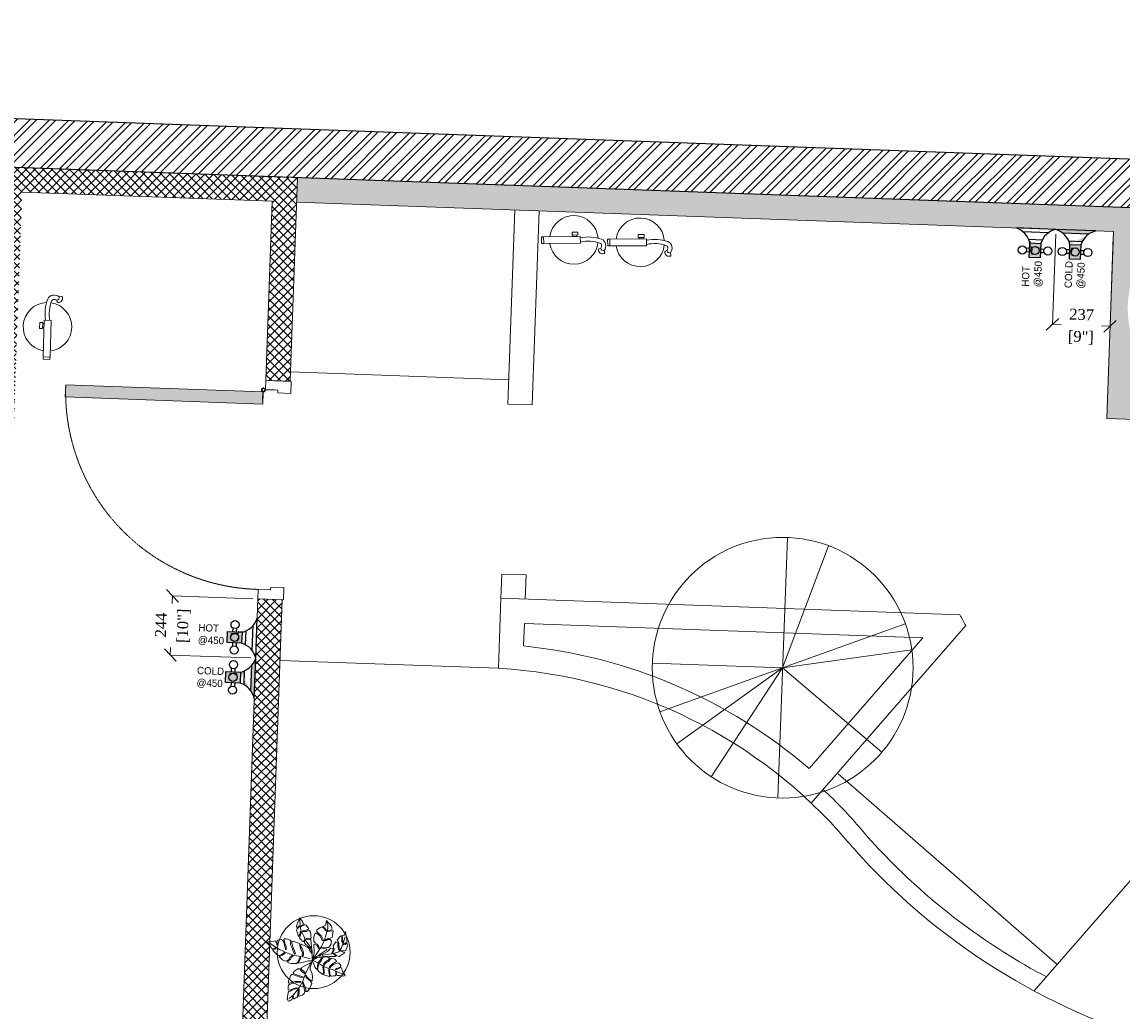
# Model space of a CAD drawing. Header units: millimetres. Extents: x 256680 to 410391, y -77299 to -22623.
# Tile 203 of 241: x 385179 to 389707, y -42701 to -38629. Entities that reach past the tile are written whole.
import ezdxf

# ---------------------------------------------------------------- set-up
doc = ezdxf.new("R2010")
doc.units = ezdxf.units.MM
doc.header["$LTSCALE"] = 2.5
doc.linetypes.add('HIDDEN2 IDS', pattern=[1.666875, 1.11125, -0.555625])
for name, color, linetype, lineweight in [('CKD Dimensions', 7, 'Continuous', 0), ('CKD Equipments', 252, 'Continuous', 0), ('ELEVATION 1', 143, 'Continuous', 18), ('ELEVATION 3', 23, 'Continuous', 13), ('FURNITURES', 30, 'Continuous', 15), ('HATCH LIGHT', 250, 'Continuous', 0), ('HATCH MEDIUM', 251, 'Continuous', 5), ('TREES', 55, 'Continuous', 5), ('WALL', 132, 'Continuous', 25)]:
    doc.layers.add(name, color=color, linetype=linetype, lineweight=lineweight)
doc.layers.add('CKD Plumbing', color=6, linetype='Continuous')
doc.layers.add('kitchen equip1', color=8, linetype='Continuous')
doc.styles.add('CKD_Dimension Text', font='BOOKOSI.TTF')
doc.styles.get("Standard").update_dxf_attribs({"font": 'GOTHIC.TTF'})
doc.dimstyles.new('CKD-Dimensions', dxfattribs={"dimtxt": 45, "dimasz": 50, "dimexe": 0, "dimexo": 20, "dimgap": 20, "dimtad": 0, "dimdec": 0, "dimzin": 4, "dimdsep": 46, "dimtxsty": 'CKD_Dimension Text', "dimblk": 'OBLIQUE', "dimcen": 12, "dimclrd": 150, "dimclre": 150, "dimclrt": 7, "dimadec": 0, "dimazin": 2, "dimtfac": 1, "dimtdec": 0, "dimtofl": 0, "dimtmove": 1, "dimatfit": 2, "dimfxl": 1, "dimtfillclr": 7, "dimtolj": 1, "dimtzin": 0, "dimlwd": -1, "dimlwe": -1, "dimarcsym": 0})

# ---------------------------------------------------------------- blocks, each defined once
blk = doc.blocks.new('*U86')
h = blk.add_hatch(color=252)
h.paths.add_polyline_path([(-0.002499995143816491, 0.0152739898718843, 0.7248630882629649), (-0.002499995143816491, 1.231393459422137e-14), (-0.002499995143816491, -0.03600251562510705), (-0.0004999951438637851, -0.03600251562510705), (-0.0004999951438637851, -0.0003832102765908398, 1.209795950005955)])
h.paths.add_polyline_path([(-0.006035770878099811, 0.007636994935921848, -1), (0.006035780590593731, 0.007636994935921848, -1)], flags=16)
blk.add_hatch(color=252).paths.add_polyline_path([(0.007637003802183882, 0.0101369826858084, -0.06360995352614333), (0.008020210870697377, 0.008136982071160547), (0.0436395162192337, 0.00813692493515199), (0.04363951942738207, 0.01013692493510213)])
blk.add_lwpolyline([(-0.002518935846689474, 0.01526776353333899, 0.7239173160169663), (-0.002499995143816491, 1.231393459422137e-14), (-0.002499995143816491, -0.03600251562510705), (-0.0004999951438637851, -0.03600251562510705), (-0.0004999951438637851, -0.0003832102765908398, 1.209795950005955), (-0.002499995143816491, 0.0152739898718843)], format="xyb")
blk.add_lwpolyline([(0.008020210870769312, 0.008136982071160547), (0.0436395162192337, 0.00813692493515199), (0.04363951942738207, 0.01013692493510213), (0.007637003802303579, 0.0101369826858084)])
blk.add_circle((4.85624696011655e-09, 0.007636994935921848), 0.006035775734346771)
blk = doc.blocks.new('*U96')
at = {"true_color": 0xffffff}
h = blk.add_hatch(color=7, dxfattribs=at)
h.dxf.hatch_style = 1
h.paths.add_polyline_path([(-47.52017644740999, -8.520233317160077), (-47.52017644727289, -821.9995470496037), (-97.52017644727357, -821.9995470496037), (-97.52017644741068, -8.520233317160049)])
for points in [[(-849.9994901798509, 50.99999999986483), (-849.9994901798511, 104.9994955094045), (-899.9994901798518, 104.9994955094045), (-899.9994901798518, -1.370974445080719e-10), (-860.9994901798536, -1.370974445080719e-10), (-860.9994901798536, 50.99999999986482), (-849.9994901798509, 50.99999999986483)], [(-50.00000000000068, 51.00000000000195), (-50.00000000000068, 104.9994955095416), (0, 104.9994955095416), (0, 0), (-38.99999999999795, 1.4210854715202e-14), (-38.99999999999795, 51.00000000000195), (-50.00000000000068, 51.00000000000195)]]:
    blk.add_lwpolyline(points)
blk.add_lwpolyline([(-47.52017644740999, -8.520233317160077), (-47.52017644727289, -821.9995470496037), (-97.52017644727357, -821.9995470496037), (-97.52017644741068, -8.520233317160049)], close=True)
at = {"color": 8, "linetype": 'HIDDEN2 IDS', "ltscale": 0.5}
blk.add_arc((-47.4982836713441, -8.467726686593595), 813.5355836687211, 179.4693141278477, 269.9984581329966, dxfattribs=at)
at = {"xscale": 1000, "yscale": 1000, "zscale": 1000, "rotation": 180}
blk.add_blockref('*U86', (-39.49996670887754, -0.3832099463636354), dxfattribs=at)
blk = doc.blocks.new('fe')
at = {"color": 1}
for p, q in [((-120.1766559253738, 44.70558930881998), (-121.9439615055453, 54.24889229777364)), ((-105.5614104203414, 35.20471108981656), (-98.87035802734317, 37.24250937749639))]:
    blk.add_line(p, q, dxfattribs=at)
for points in [[(-22.06789544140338, 14.16045847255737), (128.9422092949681, 14.16045847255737), (128.9422092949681, -14.16045847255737), (-22.06789544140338, -14.16045847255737)], [(128.9422092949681, 13.24089506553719), (138.3485272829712, 13.24089506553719), (138.3485272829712, -13.24089506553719), (128.9422092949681, -13.24089506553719)], [(-11.98682391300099, -20.0721128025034), (11.98682391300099, -20.0721128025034), (11.98682391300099, -32.14981809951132), (-11.98682391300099, -32.14981809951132)], [(-8.052146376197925, -14.16045847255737), (8.052146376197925, -14.16045847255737), (8.052146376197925, -20.0721128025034), (-8.052146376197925, -20.0721128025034)]]:
    blk.add_lwpolyline(points, close=True, dxfattribs=at)
for centre, radius, start, end in [((4.784059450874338, 0), 100, 8.140707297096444, 173.3120532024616), ((-119.0950228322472, 54.7764816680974), 2.897378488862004, 111.4977863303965, 190.4916351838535), ((-113.8758932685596, 41.52544804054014), 17.13919037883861, 353.9086583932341, 111.4977863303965), ((-87.77755919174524, 23.6440291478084), 38.64312080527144, 146.9734630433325, 188.4435724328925), ((-101.5939094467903, 21.59307063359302), 24.67537348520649, 188.4435724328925, 251.1420191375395), ((-117.3282643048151, 33.09549404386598), 11.95439864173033, 10.16238508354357, 103.7845410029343), ((-87.77755919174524, 23.6440291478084), 21.21119354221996, 146.9734630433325, 188.4435724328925), ((-101.5939094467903, 21.59307063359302), 7.24344622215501, 188.4435724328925, 251.1420191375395), ((-53.43427734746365, 152.4164030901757), 146.6477502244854, 249.8567409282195, 282.3503720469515), ((-99.71449078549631, 40.01419514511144), 2.897378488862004, 286.9384141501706, 353.9086583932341), ((-54.14073894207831, 149.9862411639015), 161.5506348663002, 249.9338390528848, 281.4510814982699), ((4.784059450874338, 0), 100, 183.6163695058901, 351.8592927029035)]:
    blk.add_arc(centre, radius, start, end, dxfattribs=at)
blk = doc.blocks.new('t')
for p, q in [((119721.3923852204, -21429.1354125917), (119721.3923852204, -20655.60342287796)), ((119721.3923852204, -21429.1354125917), (120009.051356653, -20711.07966596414)), ((119721.3923852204, -21429.1354125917), (120195.5751402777, -20817.98694133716)), ((119721.3923852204, -21429.1354125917), (120383.5640484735, -21029.28490615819)), ((118947.8603955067, -21429.1354125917), (120494.9243749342, -21429.1354125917)), ((119721.3923852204, -21429.1354125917), (118988.2113261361, -21675.70644436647)), ((119721.3923852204, -21429.1354125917), (119433.7334137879, -22147.19115921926)), ((119721.3923852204, -21429.1354125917), (119586.6061721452, -22190.83378850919)), ((119721.3923852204, -21429.1354125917), (120200.6937783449, -22036.27782888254))]:
    blk.add_line(p, q)
blk.add_circle((119721.3923852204, -21429.1354125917), 773.5319897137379)
blk = doc.blocks.new('sdfvx')
at = {"layer": 'TREES'}
for p, q in [((2.86361204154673, 3.21350058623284), (23.73006125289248, -7.450467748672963)), ((23.73006125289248, -7.450467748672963), (56.91737611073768, -26.32399523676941)), ((56.91737611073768, -26.32399523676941), (77.69897901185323, -35.44267033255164)), ((77.69897901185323, -35.44267033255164), (104.4082512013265, -43.87995524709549)), ((104.4082512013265, -43.87995524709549), (135.6654313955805, -59.10325100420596)), ((135.6654313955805, -59.10325100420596), (160.2256677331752, -69.68472845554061))]:
    blk.add_line(p, q, dxfattribs=at)
for points in [[(-1.311514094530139, 38.92972212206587), (-10.18105905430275, 63.84178030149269), (-20.10781587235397, 72.73270872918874), (-38.51009541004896, 89.06188571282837), (-41.00375610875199, 94.81125571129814), (-39.95501727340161, 99.22217654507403), (-37.27780286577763, 106.3019538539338), (-39.71516043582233, 109.5550929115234), (-43.78725724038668, 101.4316020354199), (-47.33390058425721, 96.9648959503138), (-51.68741337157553, 101.3227528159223), (-56.33076659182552, 106.5515860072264), (-63.76170922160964, 112.5956916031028), (-64.33504865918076, 123.0454583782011), (-61.424304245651, 131.750439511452), (-57.40851056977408, 142.3701613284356), (-57.86709755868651, 150.7299625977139), (-62.51677031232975, 147.2511340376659), (-63.10268564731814, 140.285516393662), (-66.71195165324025, 129.6073794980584), (-69.91037571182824, 124.6759726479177), (-73.0441718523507, 128.8585132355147), (-76.69494113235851, 140.9945287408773), (-81.1005205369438, 153.6537210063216), (-79.58471439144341, 161.3151002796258), (-71.04017900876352, 168.7959341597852), (-62.37895638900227, 177.0893292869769), (-67.7228996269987, 177.4425510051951), (-73.12940235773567, 171.5842809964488), (-80.68134650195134, 171.0106802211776), (-79.85981813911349, 182.5040589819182), (-74.73891203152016, 195.0384605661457), (-69.73484139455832, 206.7602703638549), (-65.60221224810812, 218.192583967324), (-52.07883578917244, 202.5644181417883), (-49.18072314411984, 193.8541265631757), (-45.23380849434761, 189.5546949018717), (-48.25917171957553, 182.9396082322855), (-55.81326935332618, 179.4634602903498), (-58.1985749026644, 174.4151623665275), (-51.5744312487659, 177.1956095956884), (-43.20720780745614, 180.5549172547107), (-40.12547828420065, 184.6737120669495), (-32.80914716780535, 180.7195517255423), (-24.68177326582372, 173.7459938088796), (-18.76455375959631, 162.9430662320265), (-29.34193159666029, 155.7543889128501), (-42.00637929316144, 154.2566055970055), (-50.89481238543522, 153.0456683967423), (-51.07211702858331, 148.9241929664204), (-42.30037847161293, 149.322518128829), (-31.90238100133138, 149.4872135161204), (-21.44385118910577, 152.9607316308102), (-15.11163098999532, 153.7095978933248), (-10.00545426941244, 145.9260678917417), (-8.329155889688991, 134.4884337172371), (-9.380048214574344, 127.1749657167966), (-7.470219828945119, 117.3625353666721), (-13.92135852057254, 112.8985200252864), (-26.64210934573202, 113.8969676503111), (-32.91594339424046, 113.5544277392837), (-32.97641256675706, 110.2455440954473), (-27.10916935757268, 110.646560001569), (-14.04021384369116, 109.1833100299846), (-8.172970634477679, 109.584325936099), (-7.19934529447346, 90.36852299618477), (-5.877515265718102, 70.68791770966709), (-1.82647467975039, 49.78576445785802)], [(-226.3925311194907, 96.29935904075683), (-222.4654913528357, 90.63831571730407), (-218.0922489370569, 84.28750535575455), (-214.3365367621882, 76.70487013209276), (-209.3480222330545, 68.50492093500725), (-205.8379376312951, 62.27814009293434), (-199.3023901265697, 61.77919851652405), (-192.4570504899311, 63.43669180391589), (-184.9919224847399, 69.40697365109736), (-184.1929219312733, 65.77070567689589), (-190.2394092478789, 60.4769138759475), (-199.6742223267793, 59.19150914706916), (-200.2939402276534, 54.87871046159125), (-197.0295536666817, 50.00779412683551), (-188.9581228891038, 41.80502143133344), (-182.0574470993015, 34.65086800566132), (-173.8000297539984, 27.74192986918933), (-164.1173309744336, 30.75244391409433), (-154.8661758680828, 33.8249676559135), (-147.9566012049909, 38.99474006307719), (-141.9101211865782, 44.2884810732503), (-137.8422882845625, 41.94323428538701), (-144.9377790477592, 35.47961719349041), (-151.7854472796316, 30.74117033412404), (-159.8038704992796, 27.05134274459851), (-164.9229649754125, 25.14580054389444), (-168.4397534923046, 22.12968016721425), (-163.3870817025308, 17.44196942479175), (-150.8781807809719, 6.400614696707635), (-141.0162698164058, 1.462072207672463), (-132.0771649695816, -0.702802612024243), (-118.8754827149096, 8.404856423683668), (-112.4549123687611, 19.36725050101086), (-103.6309183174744, 28.66378237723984), (-97.71283058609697, 26.93300581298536), (-106.5346296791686, 20.7174985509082), (-112.0300726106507, 10.0623395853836), (-119.2495025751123, 2.736193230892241), (-124.8644389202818, -2.619557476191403), (-124.6209990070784, -7.056385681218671), (-118.4572837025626, -10.14301662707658), (-108.5311450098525, -11.56933078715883), (-96.63080498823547, -11.51859467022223), (-81.27790417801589, -11.963966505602), (-74.49001788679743, -4.575810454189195), (-66.77255109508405, 9.281569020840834), (-61.95434987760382, 21.35460219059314), (-59.86298373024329, 14.45129063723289), (-66.71728540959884, 0.4699324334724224), (-70.11232238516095, -4.764632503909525), (-71.84090343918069, -7.597587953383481), (-69.992899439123, -10.06403063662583), (-59.20134480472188, -8.533410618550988), (-44.64743724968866, -5.34246368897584), (-36.44528558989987, -3.439765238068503), (-25.8374593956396, -0.1220160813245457), (-18.19093154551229, 0.9801830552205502), (-0.1246812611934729, 1.025312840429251), (-1.286474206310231, 14.39779702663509), (-2.260163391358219, 32.14509972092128), (-6.445294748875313, 42.87077938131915), (-12.97413833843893, 52.61262217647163), (-16.7895692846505, 62.84490567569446), (-27.51244310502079, 70.98850229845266), (-39.34628997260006, 77.53100899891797), (-56.60471859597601, 86.17349640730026), (-59.32032619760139, 82.6020310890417), (-58.71176529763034, 71.50994024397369), (-53.10804912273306, 61.46086233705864), (-47.62820897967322, 50.54919425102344), (-45.41734941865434, 38.34647443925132), (-46.34911028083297, 28.79632798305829), (-49.61802039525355, 27.50526613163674), (-52.69874898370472, 30.58906345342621), (-50.90156488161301, 43.09619487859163), (-57.05857627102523, 55.42572704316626), (-61.18393298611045, 63.50164672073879), (-64.81125287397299, 78.10879951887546), (-64.18708188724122, 88.58358651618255), (-76.39276825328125, 92.53835305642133), (-88.59851778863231, 96.49318051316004), (-100.6802576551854, 101.3105271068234), (-104.6905667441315, 97.92510100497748), (-104.819029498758, 90.90059355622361), (-99.15997717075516, 72.03986893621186), (-94.17372806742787, 60.75890525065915), (-90.23435792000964, 51.38915101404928), (-86.54499796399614, 37.21325272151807), (-91.29451836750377, 34.81443619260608), (-97.07969755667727, 49.73165772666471), (-102.7410007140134, 65.5114694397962), (-110.9296667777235, 82.0946140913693), (-111.5382349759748, 93.18665414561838), (-109.8672555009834, 101.7502418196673), (-113.6252258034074, 106.2519133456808), (-126.6320930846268, 110.7620248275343), (-132.5501103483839, 112.4927912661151), (-142.2306214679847, 112.5632510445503), (-145.3158031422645, 109.4850600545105), (-141.1905168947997, 101.4091505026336), (-139.0415564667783, 88.7751559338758), (-133.3803164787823, 72.99540513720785), (-132.5858394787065, 63.19715897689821), (-133.3914734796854, 57.59051560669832), (-136.7820646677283, 58.51788819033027), (-138.6256155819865, 67.14631918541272), (-142.0073078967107, 80.39761760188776), (-145.6346277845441, 95.0047704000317), (-151.6698803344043, 105.1159087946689), (-161.469892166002, 110.4857260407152), (-166.8966542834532, 109.5047837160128), (-174.915007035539, 105.8149460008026), (-180.2842526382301, 99.10327999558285), (-175.6698284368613, 85.23467773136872), (-179.4345099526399, 80.49339724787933), (-180.9084163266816, 88.62854378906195), (-184.6022293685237, 96.64245376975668), (-187.3730953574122, 101.8826758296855), (-194.7120187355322, 99.85593773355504), (-204.51647635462, 99.0638174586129), (-210.9302723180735, 97.34431447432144), (-219.4997399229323, 99.0158540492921)], [(165.2719896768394, 149.4050893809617), (168.0412583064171, 135.6687579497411), (170.3002898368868, 123.2006444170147), (173.6174930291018, 104.0027203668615), (174.1797136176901, 97.3441744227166), (162.8334602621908, 88.85495952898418), (155.3896734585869, 86.38274740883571), (153.3315898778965, 82.63064340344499), (157.8675081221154, 82.48481838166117), (165.2399933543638, 84.46132247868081), (171.4092120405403, 88.63464510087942), (176.3699911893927, 87.92181710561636), (177.7106247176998, 79.63350640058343), (174.0192479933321, 71.56230554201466), (168.4783153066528, 54.14323677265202), (162.5228676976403, 51.45710926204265), (150.8280943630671, 51.11364554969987), (141.0490055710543, 53.53078862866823), (137.7875849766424, 51.97551327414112), (142.0385715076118, 49.84676486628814), (155.0765259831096, 45.44338211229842), (163.0137867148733, 44.30285529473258), (160.9557031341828, 40.55075128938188), (154.2191613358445, 35.95299534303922), (144.2211916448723, 29.7999132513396), (134.0808302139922, 22.6553847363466), (122.4599133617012, 26.34914407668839), (113.0395495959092, 34.78649451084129), (105.244758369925, 36.91850841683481), (109.2107985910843, 32.80673504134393), (116.1533276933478, 28.26731363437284), (115.5122112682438, 23.80559634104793), (108.8495186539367, 23.24501265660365), (87.09071751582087, 23.33571784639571), (50.44957893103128, 25.56490702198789), (31.88103775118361, 26.71515929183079), (52.65531230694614, 37.39151804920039), (75.6276555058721, 49.26994274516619), (91.72870800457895, 66.18355778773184), (103.0672334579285, 64.0482885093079), (104.2653974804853, 54.76849071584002), (97.80613725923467, 41.5292146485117), (99.57673421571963, 39.75688023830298), (106.3870620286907, 48.39186936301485), (109.0176490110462, 59.65142662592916), (105.8351169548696, 69.21636371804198), (104.4944834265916, 77.50467442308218), (110.0303135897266, 87.84076392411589), (118.0464628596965, 97.82044955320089), (126.7596520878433, 91.50863281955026), (127.1029990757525, 76.27991249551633), (130.8476107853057, 60.05644971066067), (135.3097503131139, 55.87344230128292), (133.8292653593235, 66.71172003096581), (131.9950947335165, 78.61283059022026), (132.5700752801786, 89.66175821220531), (128.7490521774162, 98.30648291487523), (124.6430900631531, 104.968233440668), (130.5324722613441, 114.2415611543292), (137.7676609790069, 122.3095473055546), (142.4486741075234, 126.6967142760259), (147.1905723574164, 117.4136611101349), (147.1777492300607, 99.70624846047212), (150.4314419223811, 90.63703964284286), (152.3496813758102, 96.9391614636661), (151.227850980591, 113.7976566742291), (150.3120783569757, 121.51896440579), (146.8446777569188, 129.100917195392), (156.6263214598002, 130.225289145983), (161.3047092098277, 131.0709512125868)], [(165.1122014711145, -71.19605071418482), (159.6348838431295, -74.08447243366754), (154.6325227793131, -75.2957577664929), (145.4412452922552, -74.29670194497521), (134.3576304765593, -73.02573096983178), (125.4364802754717, -72.38715459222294), (121.158650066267, -68.55571661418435), (120.5327485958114, -61.71067725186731), (119.4573196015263, -53.51428391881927), (116.3941203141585, -52.43074432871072), (117.7865569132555, -58.42098873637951), (117.9611807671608, -66.16622695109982), (116.4246807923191, -72.3789326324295), (113.3145938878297, -73.86207220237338), (106.1497755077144, -74.44091214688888), (99.25508441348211, -75.38023153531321), (93.80304759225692, -75.24019343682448), (87.54404403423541, -69.51570281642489), (86.65135993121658, -57.80715969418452), (86.11770960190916, -48.08024363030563), (85.67295846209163, -39.97452597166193), (81.70728170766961, -40.69134342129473), (82.19404441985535, -52.98493864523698), (84.03283401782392, -64.82937842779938), (85.55953333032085, -72.12562369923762), (85.96225830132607, -76.04356537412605), (83.93413416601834, -76.71713097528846), (73.97783104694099, -74.3214900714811), (65.64374526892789, -71.83723408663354), (57.62507253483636, -69.39830066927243), (58.12809191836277, -59.1770183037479), (57.73196389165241, -46.25317024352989), (56.07258912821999, -35.39950340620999), (56.30229210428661, -29.32068458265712), (53.87151346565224, -26.07631863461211), (52.06655123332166, -29.67708350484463), (53.04981415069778, -40.75526208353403), (55.16031829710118, -50.70876060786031), (54.83844924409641, -59.6693646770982), (51.13796056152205, -67.50115737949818), (47.03968612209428, -64.66051259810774), (41.68148770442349, -59.38717709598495), (33.7096952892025, -54.38161530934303), (25.83007624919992, -46.494217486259), (25.97413962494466, -34.2912673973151), (29.22828260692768, -20.6052285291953), (28.51348194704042, -12.13899076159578), (25.80764410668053, -15.28859038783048), (24.85661399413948, -21.9070879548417), (24.0834673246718, -31.76789087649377), (22.9981744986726, -37.08038757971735), (23.31032065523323, -41.62869379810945), (20.47188512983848, -41.22083119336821), (16.64533253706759, -36.48919436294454), (11.42466372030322, -28.01887607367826), (8.681661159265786, -20.22624457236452), (3.957563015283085, -10.54051976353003), (0, 0), (6.899559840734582, 7.693825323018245), (15.73507044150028, 13.17938021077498), (21.95697974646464, 18.397110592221), (29.34816374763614, 20.55179583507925), (39.66676022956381, 20.67746073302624), (45.97272187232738, 17.51963914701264), (43.21999641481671, 11.80336036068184), (36.54521493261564, 3.433959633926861), (32.2155651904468, -2.055726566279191), (31.26620010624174, -6.422762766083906), (37.25841373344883, -7.283800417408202), (41.9486918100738, -1.524269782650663), (48.58304898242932, 13.28442921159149), (52.68785719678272, 19.4497517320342), (56.87997733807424, 21.7424551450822), (65.2157354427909, 21.50971131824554), (74.99248279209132, 20.10486361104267), (81.52487322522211, 18.52282640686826), (84.85494020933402, 12.57587451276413), (78.63135857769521, 5.106631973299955), (66.0080473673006, -4.338096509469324), (57.21622796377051, -11.75996601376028), (54.59770205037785, -18.78218474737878), (56.71313811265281, -21.98123825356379), (62.66659245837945, -14.15151627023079), (71.0524977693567, -7.314648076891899), (79.61795155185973, -1.468623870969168), (86.60808290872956, 6.855515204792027), (92.01968812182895, 13.15472458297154), (97.60758221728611, 13.96015711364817), (106.6629951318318, 12.01557987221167), (113.2842993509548, 8.812445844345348), (122.3276488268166, -2.14704995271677), (113.4087759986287, -6.002404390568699), (97.0898375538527, -16.52447043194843), (89.33468786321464, -23.45197363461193), (85.41102997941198, -28.356617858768), (84.055680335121, -33.30864524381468), (88.96753305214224, -32.72773458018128), (94.2902317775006, -24.80737758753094), (105.1101826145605, -16.71189169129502), (114.6201327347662, -13.25333722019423), (125.3479101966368, -8.03968736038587), (133.0059545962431, -10.74846521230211), (138.6342098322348, -16.38227003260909), (142.1001340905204, -21.38375129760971), (143.1823083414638, -27.89596717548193), (131.4127104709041, -33.0366892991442), (120.8660833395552, -36.98966086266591), (114.1039899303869, -41.48644248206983), (116.8955378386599, -44.46098424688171), (124.5131579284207, -40.73046383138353), (131.9949134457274, -37.94546483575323), (142.497927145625, -32.05613799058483), (145.7859679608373, -33.81531390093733), (147.3142691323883, -38.86003688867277), (150.9548172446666, -51.6067563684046), (157.4370604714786, -60.2584055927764), (163.3337706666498, -68.50420201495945)], [(-123.2780142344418, -201.73489769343), (-115.2066815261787, -199.7805871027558), (-109.679582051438, -197.4606886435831), (-103.9333349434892, -193.6151769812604), (-101.8925801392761, -186.6421274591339), (-99.5596147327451, -177.6349980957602), (-96.57946418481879, -178.582241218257), (-97.67552549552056, -186.2100534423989), (-96.1515603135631, -190.0621558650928), (-92.95226943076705, -189.4838365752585), (-86.11519559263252, -185.2761035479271), (-79.49732525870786, -182.5938720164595), (-75.71347223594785, -177.9474132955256), (-74.03284148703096, -166.2514108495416), (-71.84071886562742, -150.9957864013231), (-70.59851701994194, -142.3509393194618), (-67.76186178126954, -140.6824777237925), (-66.8929615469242, -145.4785380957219), (-68.23920510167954, -160.5870250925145), (-71.64019549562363, -175.7915444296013), (-68.37040910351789, -178.33745741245), (-59.49758831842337, -173.5302441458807), (-52.87971798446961, -170.8480126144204), (-46.69770179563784, -167.5841867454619), (-41.82300744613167, -162.5754050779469), (-39.41690130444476, -153.0597684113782), (-41.87760970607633, -137.6545829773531), (-45.21259385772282, -124.7189077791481), (-50.00104038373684, -111.0553116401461), (-48.7614910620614, -106.0432549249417), (-45.56477493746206, -109.097685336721), (-43.53461563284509, -116.655695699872), (-39.47157403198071, -128.1389361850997), (-33.81150428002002, -142.9658124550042), (-33.57289122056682, -152.9110346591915), (-25.72076931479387, -152.4822763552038), (-17.45219552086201, -141.1643378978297), (-13.6438305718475, -135.9658892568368), (-10.3906131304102, -128.1655226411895), (-3.772055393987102, -112.7635312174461), (-12.25726236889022, -100.034499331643), (-20.98004995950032, -93.42659581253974), (-31.44167332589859, -83.09999390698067), (-34.48959639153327, -75.39573827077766), (-35.2854968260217, -70.09115034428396), (-32.08878799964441, -73.14563154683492), (-28.02317164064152, -80.99612233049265), (-18.28695319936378, -89.14236858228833), (-7.752189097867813, -98.96046318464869), (-2.447023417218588, -101.7988972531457), (-1.28046659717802, -97.29531730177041), (-1.050730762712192, -81.23869500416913), (-2.78338171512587, -64.38107485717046), (-6.191436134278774, -51.95391708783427), (-12.79871096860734, -40.10508873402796), (-11.55650912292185, -31.46024165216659), (-1.794020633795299, -3.278858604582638), (-15.61432344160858, -12.7114610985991), (-30.08703137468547, -19.45518038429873), (-56.75696432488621, -34.4172122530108), (-57.04924539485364, -36.45128196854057), (-52.39048992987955, -45.62321915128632), (-38.47434044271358, -56.13844028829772), (-36.44418113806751, -63.69645065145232), (-41.67628384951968, -60.34954994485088), (-56.39363152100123, -51.79527082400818), (-64.24902534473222, -39.56886256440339), (-70.28232624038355, -38.18290387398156), (-71.02009217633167, -37.84993891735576), (-73.43187350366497, -39.17785118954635), (-84.85136062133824, -46.36029616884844), (-93.43426296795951, -51.87426942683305), (-98.30895001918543, -56.8830003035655), (-95.55066279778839, -62.98858607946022), (-83.63020154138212, -66.77753831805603), (-70.32934817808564, -71.80292892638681), (-53.53949032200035, -77.84862944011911), (-46.27186008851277, -81.48802069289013), (-49.47115097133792, -82.06633998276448), (-63.28358127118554, -80.60066283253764), (-81.60004223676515, -74.33554868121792), (-99.8434402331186, -67.56196789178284), (-106.5317283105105, -67.11992648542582), (-111.6987037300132, -74.16277786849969), (-116.5081930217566, -89.5612709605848), (-120.7331274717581, -100.8916754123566), (-122.1214698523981, -110.5535573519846), (-110.5611399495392, -109.6196074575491), (-88.89129729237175, -103.3910471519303), (-71.2245889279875, -103.3344877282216), (-59.30155291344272, -103.4906902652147), (-60.39496899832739, -107.4857629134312), (-73.26269850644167, -106.6747976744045), (-86.56884961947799, -108.9149370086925), (-101.7669697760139, -113.4783514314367), (-115.0731208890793, -115.7184907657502), (-121.6204957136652, -121.5249545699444), (-122.7922798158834, -133.294074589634), (-123.0924333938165, -146.2264239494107), (-109.4235761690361, -145.0764370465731), (-97.13253629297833, -139.0572620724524), (-81.93441613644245, -134.4938476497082), (-73.28374127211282, -135.7368869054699), (-83.60981960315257, -138.9243100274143), (-99.89869602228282, -143.8499559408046), (-113.4267177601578, -151.2484887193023), (-121.9338973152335, -152.6211541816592), (-124.1990197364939, -168.3853061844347), (-126.0988539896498, -181.6068101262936), (-127.3410558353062, -190.251657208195), (-125.454391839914, -195.1939628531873)]]:
    blk.add_lwpolyline(points, close=True, dxfattribs=at)
for points in [[(-7.681071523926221, 66.80012284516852), (-34.49221871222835, 102.5841648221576), (-43.18869554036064, 125.8125939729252), (-58.32790850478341, 156.1872268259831), (-62.14333606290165, 181.6171411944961), (-63.40039723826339, 210.4116736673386)], [(2.172293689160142, 10.23895839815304), (5.01913619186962, 26.52723592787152), (7.723509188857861, 41.82402636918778), (8.443506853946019, 57.40590531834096), (7.250515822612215, 73.76867225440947), (6.690913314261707, 83.96867231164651), (10.94444745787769, 85.38138814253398), (20.79221974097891, 79.91849897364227), (26.66877881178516, 71.48441403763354), (30.34733240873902, 61.84820224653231), (35.23942806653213, 64.18112034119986), (32.33935057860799, 72.1875064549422), (26.81896892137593, 83.1003345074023), (15.1293685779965, 89.83983993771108), (6.347495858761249, 99.19740276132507), (6.922546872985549, 110.2463202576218), (7.072673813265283, 121.8623016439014), (9.06469198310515, 132.2016058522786), (13.89072952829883, 141.121774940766), (20.97827574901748, 141.115304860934), (36.27781666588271, 127.7853236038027), (43.99364888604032, 114.533107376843), (50.78859866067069, 101.9191688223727), (54.90221820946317, 105.8819125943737), (50.79880370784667, 116.0851273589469), (43.79021649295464, 127.2117997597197), (30.54621154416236, 140.7524207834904), (22.18927019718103, 149.542970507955), (22.26567429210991, 157.1216577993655), (29.78318394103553, 163.6311640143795), (36.94451617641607, 167.6619271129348), (48.85554503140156, 173.0341110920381), (57.85104789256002, 165.1637636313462), (64.2923824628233, 153.6126477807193), (70.59896813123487, 151.694478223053), (68.9021571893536, 157.5040458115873), (61.04123738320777, 166.2233208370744), (53.95879368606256, 173.3127701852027), (55.37838622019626, 176.1446618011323), (65.72989334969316, 181.234880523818), (68.50287937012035, 193.4859350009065), (70.14128233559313, 204.8880619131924), (77.57734853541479, 196.7358406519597), (85.86305877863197, 187.4495727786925), (95.28086763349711, 175.4707073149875), (99.17057422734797, 163.7802365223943), (95.69289811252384, 157.1962409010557), (81.72888820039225, 155.1549321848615), (73.86031095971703, 153.2497129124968), (76.26691451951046, 148.8560657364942), (88.17531799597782, 150.6867448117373), (96.96484814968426, 151.9536762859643), (103.2027503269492, 153.081252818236), (101.4218778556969, 140.6876388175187), (100.2082653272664, 128.7185190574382), (98.28754872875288, 118.8749228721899), (91.19738442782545, 115.3399388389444), (73.54716348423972, 112.3103476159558), (66.38576078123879, 108.2795946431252), (63.12179257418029, 103.182855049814), (69.43092585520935, 104.8061497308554), (77.01711899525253, 108.2699098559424), (88.71189232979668, 108.6133735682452), (96.21911916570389, 100.9568805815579), (93.79976294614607, 87.64310498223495), (88.40640228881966, 78.29850256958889), (81.38235926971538, 68.1762066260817), (73.30262903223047, 68.32524635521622), (56.00858550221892, 67.77439824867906), (44.95237368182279, 68.35113680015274), (48.06877715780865, 65.37346082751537), (57.35177394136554, 63.02760257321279), (70.39228332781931, 62.16573484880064), (72.51649548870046, 59.33057773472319), (68.40288323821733, 55.36788475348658), (58.90100555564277, 49.14351783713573), (48.26455211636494, 42.0702741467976), (2.172286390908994, 10.23890760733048)], [(7.138253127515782, 16.60915033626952), (24.59276228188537, 42.94186732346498), (45.6648062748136, 73.30866369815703), (59.86306782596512, 105.1690744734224), (68.81554804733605, 135.7593999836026), (76.49090524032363, 164.5093209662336), (77.14228988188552, 183.1369358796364), (72.54540875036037, 196.9529403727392)], [(49.03523715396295, 29.81602521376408), (74.41155853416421, 33.75929782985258), (106.0257893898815, 38.83019776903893), (132.5393896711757, 47.16389272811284), (145.4528075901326, 66.5594655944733), (156.6719694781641, 95.30612107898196), (163.7088356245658, 123.1358296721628)], [(-11.40078712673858, 11.44930280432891), (-48.75937883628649, 21.21930921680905), (-90.00426266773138, 28.46645945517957), (-123.2928338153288, 38.97219290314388), (-167.0562521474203, 59.34661203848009), (-204.3439049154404, 81.8717987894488), (-215.3124840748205, 91.37120912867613)], [(-10.88834438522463, -12.35246399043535), (-37.97329583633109, -67.1098476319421), (-48.53962773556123, -100.8849122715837), (-65.42889637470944, -131.6753483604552), (-95.41033260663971, -170.445911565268), (-117.8161125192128, -189.025237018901)]]:
    blk.add_lwpolyline(points, dxfattribs=at)
for radius, start, end in [(74.10272323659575, 67.95600812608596, 75.26503663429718), (74.10272323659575, 51.32077306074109, 54.25267464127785), (74.10272323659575, 9.822767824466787, 13.08212103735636), (101.629737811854, 19.22151081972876, 20.02125703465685), (101.629737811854, 238.6692265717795, 240.9864653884)]:
    blk.add_arc((2.600023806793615, 7.311754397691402), radius, start, end, dxfattribs=at)
blk = doc.blocks.new('G$C978481E4')
at = {"layer": 'CKD Plumbing'}
h = blk.add_hatch(color=1, dxfattribs=at)
h.dxf.hatch_style = 1
h.paths.add_polyline_path([(180.3019406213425, 225.000094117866), (120.3019406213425, 225.000094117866), (120.3019406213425, 270.000094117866), (180.3019406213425, 270.000094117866)])
h = blk.add_hatch(color=5, dxfattribs=at)
h.dxf.hatch_style = 1
h.paths.add_polyline_path([(180.3019406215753, 60.00003137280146), (120.3019406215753, 60.00003137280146), (120.3019406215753, 105.0000313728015), (180.3019406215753, 105.0000313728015)])
edge = h.paths.add_edge_path()
edge.add_arc((157.8019804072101, -22.49992884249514), 85.51310803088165, 15.25509999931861, 74.74490000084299)
edge.add_line((240.3019406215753, 165.0000313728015), (240.3019406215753, 3.137280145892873e-05))
edge.add_line((195.3019406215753, 54.12603137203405), (195.3019406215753, 111.3480313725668))
edge.add_arc((157.8019725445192, 187.5000235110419), 85.51312401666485, 285.25508075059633, 344.7448807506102, ccw=False)
edge.add_line((225.3019406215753, 135.5520313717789), (225.3019406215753, 29.47803137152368))
at = {"layer": 'CKD Plumbing', "color": 1}
for p, q in [((240.3019406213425, 165.000094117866), (240.3019406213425, 330.000094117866)), ((142.8019406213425, 270.000094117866), (142.8019406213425, 285.000094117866)), ((157.8019406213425, 270.000094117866), (157.8019406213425, 285.000094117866)), ((195.3019406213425, 276.3480941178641), (195.3019406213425, 219.1260941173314)), ((225.3019406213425, 194.4780941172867), (225.3019406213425, 300.5520941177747)), ((142.8019406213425, 225.000094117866), (142.8019406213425, 210.000094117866)), ((157.8019406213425, 225.000094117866), (157.8019406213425, 210.000094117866))]:
    blk.add_line(p, q, dxfattribs=at)
at = {"layer": 'CKD Plumbing', "color": 5}
for p, q in [((240.3019406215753, 3.137280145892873e-05), (240.3019406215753, 165.0000313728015)), ((142.8019406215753, 105.0000313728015), (142.8019406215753, 120.0000313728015)), ((157.8019406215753, 105.0000313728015), (157.8019406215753, 120.0000313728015)), ((195.3019406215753, 111.3480313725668), (195.3019406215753, 54.12603137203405)), ((225.3019406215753, 29.47803137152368), (225.3019406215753, 135.5520313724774)), ((142.8019406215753, 60.00003137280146), (142.8019406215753, 45.00003137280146)), ((157.8019406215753, 60.00003137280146), (157.8019406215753, 45.00003137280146))]:
    blk.add_line(p, q, dxfattribs=at)
at = {"layer": 'CKD Plumbing', "color": 1}
blk.add_lwpolyline([(180.3019406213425, 225.000094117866), (120.3019406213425, 225.000094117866), (120.3019406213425, 270.000094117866), (180.3019406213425, 270.000094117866)], close=True, dxfattribs=at)
at = {"layer": 'CKD Plumbing', "color": 5}
blk.add_lwpolyline([(180.3019406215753, 60.00003137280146), (120.3019406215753, 60.00003137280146), (120.3019406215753, 105.0000313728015), (180.3019406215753, 105.0000313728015)], close=True, dxfattribs=at)
at = {"layer": 'CKD Plumbing', "color": 1}
for centre in [(150.3019406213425, 300.000094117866), (150.3019406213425, 247.500094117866), (150.3019406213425, 195.000094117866)]:
    blk.add_circle(centre, 16.77051, dxfattribs=at)
at = {"layer": 'CKD Plumbing', "color": 5}
for centre in [(150.3019406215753, 135.0000313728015), (150.3019406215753, 82.50003137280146), (150.3019406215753, 30.00003137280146)]:
    blk.add_circle(centre, 16.77051, dxfattribs=at)
at = {"layer": 'CKD Plumbing', "color": 1}
for centre, start, end in [((157.8019406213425, 352.500094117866), 285.2550999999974, 344.7448999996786), ((157.8019406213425, 142.500094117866), 15.25509999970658, 74.74490000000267)]:
    blk.add_arc(centre, 85.51313999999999, start, end, dxfattribs=at)
at = {"layer": 'CKD Plumbing', "color": 5}
for centre, start, end in [((157.8019406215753, 187.5000313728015), 285.2550999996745, 344.7448999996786), ((157.8019406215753, -22.49996862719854), 15.25509999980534, 74.74490000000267)]:
    blk.add_arc(centre, 85.51314, start, end, dxfattribs=at)
at = {"layer": 'kitchen equip1', "ltscale": 700}
for p, q in [((163.7756747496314, 261.8140799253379, -5.889800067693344), (135.3283646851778, 261.6159535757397, -5.889800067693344)), ((135.3283646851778, 261.6159535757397, -5.889800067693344), (135.4132759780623, 249.4242492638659, -5.889800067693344)), ((164.9119411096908, 244.5495747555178, -5.889800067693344), (159.9240515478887, 231.3065153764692, -5.889800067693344)), ((186.0705251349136, 270.0975535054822, -5.889800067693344), (163.7190672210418, 269.9418828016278, -5.889800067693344)), ((163.7190672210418, 269.9418828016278, -5.889800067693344), (163.7756747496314, 261.8140799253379, -5.889800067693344)), ((164.9149012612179, 98.24204705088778, -5.889800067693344), (136.4675911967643, 98.04392070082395, -5.889800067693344)), ((164.9715087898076, 90.11424417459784, -5.889800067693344), (164.9149012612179, 98.24204705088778, -5.889800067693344))]:
    blk.add_line(p, q, dxfattribs=at)
at = {"layer": 'CKD Plumbing', "color": 7, "char_height": 30, "width": 251, "attachment_point": 1}
for s, insert in [('HOT\\P@450', (0, 297.0841901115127)), ('COLD\\P@450', (1, 120.5841901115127))]:
    blk.add_mtext(s, dxfattribs=dict(at, insert=insert))
blk = doc.blocks.new('G$C0C3C389A')
at = {"layer": 'CKD Dimensions'}
blk.add_blockref('G$C978481E4', (0, 0), dxfattribs=at)
blk = doc.blocks.new('_Oblique')
at = {"color": 0, "linetype": 'ByBlock', "lineweight": -2}
blk.add_line((-0.5, -0.5), (0.5, 0.5), dxfattribs=at)
blk = doc.blocks.new('*D892')
at = {"layer": 'CKD Equipments', "color": 150}
for p, q in [((389434.6480503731, -39502.97458520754), (389421.2961045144, -39873.31281551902)), ((389671.4063811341, -39511.51052385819), (389658.0544352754, -39881.84875416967)), ((389421.2961045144, -39873.31281551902), (389456.5035011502, -39874.58216125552)), ((389658.0544352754, -39881.84875416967), (389622.8470386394, -39880.57940843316))]:
    blk.add_line(p, q, dxfattribs=at)
at = {"layer": 'Defpoints', "color": 0}
for p in [(389435.3686498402, -39482.98757101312), (389672.1269806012, -39491.52350966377), (389421.2961045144, -39873.31281551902)]:
    blk.add_point(p, dxfattribs=at)
at = {"layer": 'CKD Equipments', "color": 150, "linetype": 'ByBlock', "xscale": 50, "yscale": 50, "zscale": 50}
for p, rotation in [((389421.2961045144, -39873.31281551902), 177.9351876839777), ((389658.0544352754, -39881.84875416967), 357.9351876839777)]:
    blk.add_blockref('_Oblique', p, dxfattribs=dict(at, rotation=rotation))
at = {"layer": 'CKD Equipments', "color": 7, "char_height": 45, "attachment_point": 5, "rotation": 357.93518768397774, "style": 'CKD_Dimension Text'}
for s, insert in [('\\A1;237', (389541.2600075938, -39833.62547217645)), ('\\A1;[9"]', (389537.8336733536, -39928.66050095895))]:
    blk.add_mtext(s, dxfattribs=dict(at, insert=insert))
blk = doc.blocks.new('*D896')
at = {"layer": 'CKD Equipments', "color": 150}
for p, q in [((385799.0312861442, -40991.21424255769), (385797.8837052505, -41022.458554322)), ((386130.3298688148, -41003.38259903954), (385799.0312861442, -40991.21424255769)), ((385790.0653730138, -41235.32233693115), (385791.2129539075, -41204.07802516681)), ((386121.3639556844, -41247.490693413), (385790.0653730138, -41235.32233693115))]:
    blk.add_line(p, q, dxfattribs=at)
at = {"layer": 'Defpoints', "color": 0}
for p in [(386150.316392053, -41004.11668953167), (385790.0653730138, -41235.32233693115), (386141.3504789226, -41248.22478390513)]:
    blk.add_point(p, dxfattribs=at)
at = {"layer": 'CKD Equipments', "color": 150, "linetype": 'ByBlock', "xscale": 50, "yscale": 50, "zscale": 50}
for p, rotation in [((385799.0312861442, -40991.21424255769), 87.89651315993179), ((385790.0653730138, -41235.32233693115), 267.8965131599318)]:
    blk.add_blockref('_Oblique', p, dxfattribs=dict(at, rotation=rotation))
at = {"layer": 'CKD Equipments', "color": 7, "char_height": 45, "attachment_point": 5, "rotation": 87.89651315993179, "style": 'CKD_Dimension Text'}
for s, insert in [('\\A1;244', (385750.916459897, -41111.66572283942)), ('\\A1;[10"]', (385845.6267909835, -41115.14436455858))]:
    blk.add_mtext(s, dxfattribs=dict(at, insert=insert))

msp = doc.modelspace()

# ---------------------------------------------------------------- hatches: boundary and pattern name
at = {"layer": 'HATCH LIGHT', "true_color": 0x636466}
h = msp.add_hatch(dxfattribs=at)
h.set_pattern_fill('ANSI32', color=251, scale=6)
h.set_pattern_definition([(45, (318543.9897568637, -60197.05171674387), (-40.41115254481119, 40.41115254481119), []), (45, (318570.9305368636, -60197.05171674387), (-40.41115254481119, 40.41115254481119), [])])
h.paths.add_polyline_path([(395686.8304325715, -46062.00044190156), (395492.8859830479, -46110.8425395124), (395674.4287112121, -46831.72039775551), (383121.7788766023, -46831.61087632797, -0.0002631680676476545), (383107.2518414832, -47031.61074956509), (395931.0410305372, -47031.72263679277)])
h.paths.add_polyline_path([(383535.723854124, -38629.08121780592), (383335.6404247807, -38629.08121780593, -0.01197232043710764), (382854.4226804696, -47728.05778470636), (383055.013045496, -47728.05778470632, 0.01195971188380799)])
h.paths.add_polyline_path([(383519.3491814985, -39169.63008240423), (393198.2912937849, -39518.58869183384, 0.003501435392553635), (393692.3623878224, -40272.66747105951), (393859.9866373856, -40163.55235738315), (393309.8762880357, -39322.48176596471), (383525.5838296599, -38969.72492013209, -0.0002624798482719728)])
h = msp.add_hatch(dxfattribs=at)
h.set_pattern_fill('ANSI37', color=251, scale=8)
h.set_pattern_definition([(45, (318543.9897568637, -60197.05171674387), (-17.96051224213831, 17.96051224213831), []), (135, (318543.9897568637, -60197.05171674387), (-17.96051224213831, -17.9605122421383), [])])
edge = h.paths.add_edge_path()
edge.add_line((386312.8896382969, -39270.3466671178), (383519.3491814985, -39169.63008240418))
edge.add_arc((193121.9933343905, -33131.461866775), 190493.0775355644, 356.573536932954, 358.1835585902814, ccw=False)
edge.add_line((383274.5320635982, -44516.74200420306), (386123.7466190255, -44516.76686349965))
edge.add_line((386123.7466190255, -44516.76686349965), (386250.2514630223, -41007.71968694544))
edge.add_line((386250.2514630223, -41007.71968694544), (386150.3163920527, -41004.11668953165))
edge.add_line((386150.3163920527, -41004.11668953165), (386121.0634175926, -41815.5485119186))
edge.add_line((386121.0634175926, -41815.5485119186), (386121.0697151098, -41815.5487389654))
edge.add_line((386121.0697151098, -41815.5487389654), (386056.2157616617, -43614.38001641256))
edge.add_line((386056.2157616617, -43614.38001641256), (386027.2867782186, -44416.76602188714))
edge.add_line((386027.2867782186, -44416.76602188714), (383395.5791163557, -44416.74306033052))
edge.add_line((383395.5791163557, -44416.74306033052), (383521.6013279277, -40921.3093392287))
edge.add_line((383521.6013279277, -40921.3093392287), (384520.9520376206, -40957.3393133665))
edge.add_line((384520.9520376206, -40957.3393133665), (384562.3464993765, -40958.83172366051))
edge.add_line((384562.3464993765, -40958.83172366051), (384565.9494967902, -40858.89665269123))
edge.add_line((384565.9494967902, -40858.89665269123), (383525.2043253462, -40821.37426815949))
edge.add_line((383525.2043253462, -40821.37426815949), (383581.1125272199, -39271.92119756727))
edge.add_line((383581.1125272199, -39271.92119756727), (385080.138591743, -39325.96615877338))
edge.add_line((385080.138591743, -39325.96615877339), (385069.3295995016, -39625.77137168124))
edge.add_line((385069.3295995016, -39625.77137168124), (385045.9246388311, -40273.72998889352))
edge.add_line((385045.9246388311, -40273.72998889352), (385043.2827428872, -40346.88683131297))
edge.add_line((385043.2827428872, -40346.88683131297), (385143.2193642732, -40350.49193742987))
edge.add_line((385143.2193642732, -40350.49193742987), (385180.0203389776, -39329.56786731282))
edge.add_line((385180.0203389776, -39329.56786731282), (386209.3515699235, -39366.67874067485))
edge.add_line((386209.3515699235, -39366.67874067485), (386182.7433311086, -40104.70209525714))
edge.add_line((386182.7433311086, -40104.70209525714), (386282.6784020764, -40108.30509267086))
edge.add_line((386282.6784020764, -40108.30509267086), (386312.8896382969, -39270.34666711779))
h = msp.add_hatch(dxfattribs=at)
h.set_pattern_fill('ANSI36', color=251, scale=7)
h.set_pattern_definition([(45, (318543.9897568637, -60197.05171674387), (11.78658615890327, 43.2174825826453), [55.56250000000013, -11.11250000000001, 0, -11.11250000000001])])
h.paths.add_polyline_path([(389644.3855991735, -40260.97644103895), (390583.7752662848, -40294.84461672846), (390611.5166477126, -39525.39168535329), (393142.576157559, -39616.64494389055), (393609.1030979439, -40328.05601363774), (393692.3623878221, -40272.66747105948, -0.003501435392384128), (393198.2912937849, -39518.58869183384), (390145.4178432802, -39408.7158035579, -0.4036973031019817), (390531.0058536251, -39808.45608743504, -0.9999999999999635), (389731.0058536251, -39808.45608743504, -0.4248086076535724), (390145.4178432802, -39408.7158035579), (386312.8867004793, -39270.42815232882), (386309.2866408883, -39370.28173808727), (389672.1269806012, -39491.52350966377)])

# ---------------------------------------------------------------- linework, layer by layer
at = {"layer": 'ELEVATION 1'}
for p, q in [((386282.6784020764, -40108.30509267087), (386312.8896382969, -39270.3466671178)), ((386182.7433311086, -40104.70209525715), (386209.3515699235, -39366.67874067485)), ((386282.6784020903, -40108.30509267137), (386182.743331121, -40104.70209525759)), ((386027.2867782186, -44416.76602188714), (386150.3163831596, -41004.11693621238)), ((386123.7466190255, -44516.76686349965), (386250.2514630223, -41007.71968694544)), ((386250.2514630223, -41007.71968694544), (386150.316392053, -41004.11668953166))]:
    msp.add_line(p, q, dxfattribs=at)
for points in [[(386209.3515699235, -39366.67874067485), (385180.0203389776, -39329.56786731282)], [(393692.3623878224, -40272.6674710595), (393609.1030979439, -40328.05601363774), (393142.576157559, -39616.64494389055), (390611.5166477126, -39525.39168535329), (390583.7752662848, -40294.84461672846), (389644.3855991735, -40260.97644103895), (389672.1269806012, -39491.52350966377), (386309.2866408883, -39370.28173808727)]]:
    msp.add_lwpolyline(points, dxfattribs=at)
at = {"layer": 'ELEVATION 3'}
msp.add_circle((386380.1779270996, -42458.63182846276), 150, dxfattribs=at)
at = {"layer": 'FURNITURES'}
for p, q in [((387179.8783003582, -40202.18928256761), (387208.7022796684, -39402.70871481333)), ((387279.8133713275, -40205.7922799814), (387308.6373506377, -39406.31171222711)), ((387183.481297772, -40102.25421159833), (386284.0656590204, -40069.8272348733)), ((387279.8133713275, -40205.7922799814), (387179.8783003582, -40202.18928256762)), ((387151.054321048, -41001.66985032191), (387154.6573184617, -40901.73477935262)), ((387254.5923894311, -40905.3377767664), (387154.6573184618, -40901.73477935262)), ((387250.9893920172, -41005.27284773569), (387254.592389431, -40905.3377767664)), ((387140.6596082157, -41289.98434109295), (387151.054321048, -41001.66985032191)), ((389040.2288951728, -41069.78098526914), (387151.054321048, -41001.66985032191)), ((387244.0450173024, -41197.8865247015), (387247.3863946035, -41105.20791870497)), ((388887.4465125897, -41164.3376346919), (387247.3863946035, -41105.20791870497)), ((389064.1823150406, -41113.48144223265), (388428.070762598, -41845.05700010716)), ((388887.4465125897, -41164.3376346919), (388419.3923625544, -41702.63469062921)), ((389440.8492673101, -42509.12382870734), (388539.070579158, -41725.01911784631)), ((389969.7341357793, -41900.86692594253), (389345.8521925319, -42618.37752440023))]:
    msp.add_line(p, q, dxfattribs=at)
for centre, radius, start, end in [((390630.4894552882, -40226.53051776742), 2715, 224.5735193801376, 353.9316356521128), ((390630.4894552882, -40226.53051776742), 1800, 207.9351876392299, 209.521525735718), ((387026.3061201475, -43325.72958333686), 2138.954489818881, 49.36083488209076, 84.15734767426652), ((387026.3061201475, -43325.72958333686), 2038.954489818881, 40.5081645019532, 86.784915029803), ((387026.3061201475, -43325.72958333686), 2113.954489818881, 40.50816450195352, 46.65417601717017), ((390477.3341006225, -40377.42265585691), 2425, 220.5081645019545, 224.5735193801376), ((390477.3341006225, -40377.42265585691), 2500, 220.5081645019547, 224.5735193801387), ((390630.4894552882, -40226.53051776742), 2640, 224.5735193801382, 242.1293051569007)]:
    msp.add_arc(centre, radius, start, end, dxfattribs=at)
at = {"layer": 'HATCH MEDIUM'}
msp.add_line((386241.2439694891, -41257.5573643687), (387140.6596082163, -41289.98434109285), dxfattribs=at)
at = {"layer": 'WALL'}
msp.add_line((393309.8762880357, -39322.48176596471), (383526.5551763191, -38969.75994046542), dxfattribs=at)
at = {"layer": 'WALL', "flags": 128}
msp.add_lwpolyline([(393859.9866373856, -40163.55235738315), (393692.3623878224, -40272.6674710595, -0.003501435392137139), (393198.2912937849, -39518.58869183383), (383519.3491814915, -39169.63008240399)], format="xyb", dxfattribs=at)

# ---------------------------------------------------------------- block references
at = {"layer": 'CKD Dimensions', "ltscale": 0.25}
for p, rotation in [((389590.8731255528, -39729.54058975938), 87.7653045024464), ((385894.9299252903, -41403.93915213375, -1.087691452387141e-07), 357.814079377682)]:
    msp.add_blockref('G$C0C3C389A', p, dxfattribs=dict(at, rotation=rotation))
at = {"layer": 'ELEVATION 3'}
for p, rotation in [((387455.6933149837, -39526.14287566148), 180.4202872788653), ((387728.5195959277, -39535.97918612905), 180.4202872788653), ((385284.421009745, -39879.36842183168), 268.3554749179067)]:
    msp.add_blockref('fe', p, dxfattribs=dict(at, rotation=rotation))
at = {"layer": 'HATCH MEDIUM', "extrusion": (0, 0, -1), "zscale": -1, "rotation": 92.06510445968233}
msp.add_blockref('*U96', (-386182.7479357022, -40104.70172562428), dxfattribs=at)
at = {"layer": 'HATCH MEDIUM', "xscale": -0.6936824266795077, "yscale": 0.6936824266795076, "zscale": 0.6936824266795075, "rotation": 87.93518763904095}
msp.add_blockref('t', (376447.4242767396, 42242.63795327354), dxfattribs=at)
at = {"layer": 'TREES', "xscale": 0.8164613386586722, "yscale": 0.8164613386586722, "zscale": 0.8164613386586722}
msp.add_blockref('sdfvx', (386375.5188260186, -42495.48380755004), dxfattribs=at)

# ---------------------------------------------------------------- dimensions: what is measured, and where the dimension line sits
at = {"layer": 'CKD Equipments'}
for p1, p2, distance, picture, middle in [((389672.1269806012, -39491.52350966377), (389435.3686498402, -39482.98757101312), 390.5788435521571, '*D892', (389539.6752698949, -39877.58078484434)), ((386150.316392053, -41004.11668953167), (386141.3504789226, -41248.22478390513, -1.087691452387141e-07), -351.5219748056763, '*D896', (385794.5483295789, -41113.26828974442))]:
    dim = msp.add_aligned_dim(p1=p1, p2=p2, distance=distance, dimstyle='CKD-Dimensions', override={"dimpost": '\\X'}, dxfattribs=at)
    dim.commit()
    dim.dimension.update_dxf_attribs({"geometry": picture, "text_midpoint": middle})

doc.saveas('drawing.dxf')
